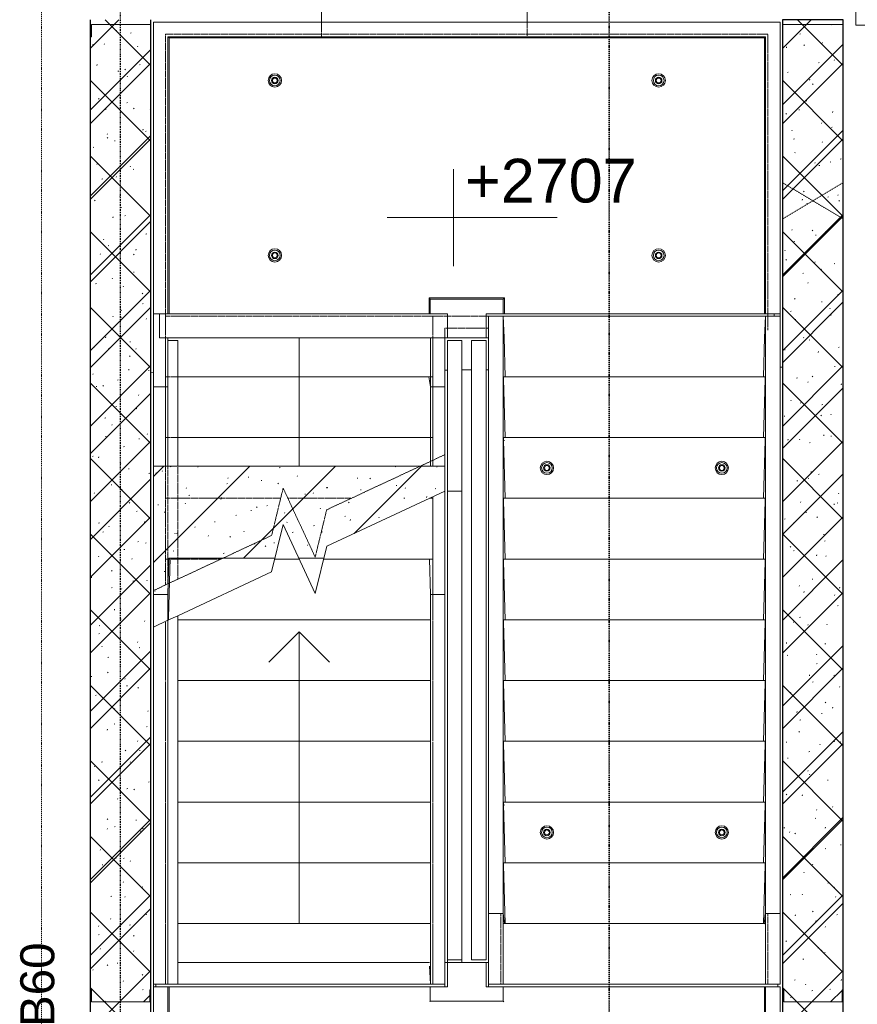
# Model space of a CAD drawing. Header units: millimetres. Extents: x -80560 to 110805, y -11020 to 52719.
# Tile 138 of 184: x 56079 to 59527, y 43497 to 47550. Entities that reach past the tile are written whole.
import ezdxf

# ---------------------------------------------------------------- set-up
doc = ezdxf.new("R2010")
doc.units = ezdxf.units.MM
for name, pattern in [('CENTER2', [20, 8, -4, 4, -4]), ('Dash 01', [4, 2, -2]), ('DASHDOT2', [8, 4, -2, 0, -2]), ('DASHED2-1', [3, 2, -1]), ('HIDDEN2', [4.5, 3, -1.5])]:
    doc.linetypes.add(name, pattern=pattern)
for name, color, linetype, lineweight in [('A-ANNO-NOTE', 131, 'Continuous', 18), ('A-DETL-GENF', 92, 'Continuous', 18), ('A-DETL-MBND', 5, 'Continuous', 18), ('A-FLOR', 192, 'Continuous', 18), ('A-FLOR-HRAL', 11, 'Continuous', 18), ('A-FLOR-HRAL-MBND', 5, 'HIDDEN2', 18), ('A-FLOR-OTLN', 51, 'Continuous', 18), ('A-GENM', 13, 'Continuous', 18), ('A-GENM-HDLN', 13, 'DASHED2-1', 18), ('A-WALL', 113, 'Continuous', 35), ('A-WALL-PATT', 111, 'Continuous', 35), ('G-ANNO-DIMS', 111, 'Continuous', 9), ('G-ANNO-SYMB', 111, 'Continuous', 9), ('I-WALL', 2, 'Continuous', 18), ('S-GRID', 1, 'Continuous', 9), ('S-STRS', 31, 'Continuous', 18), ('S-STRS-ANNO', 31, 'Continuous', 18), ('S-STRS-MBND', 31, 'HIDDEN2', 18)]:
    doc.layers.add(name, color=color, linetype=linetype, lineweight=lineweight)
doc.styles.add('Arial', font='arial.ttf', dxfattribs={"height": 180})
doc.styles.add('Arial_1', font='arial.ttf', dxfattribs={"height": 140})
pattern_1 = [(45, (0, 0), (-176.7767, 176.7767), []), (17, (0, 0), (51.37877, 156.87645), [3.353, -159.647, 3.353, -88.647, -134]), (17, (0, 0), (51.37877, 156.87645), [-255, 3.353, -130.647]), (48, (0, 0), (-36.014, 160.26226), [3.353, -158.647, 3.353, -160.647, -132]), (48, (0, 0), (-36.014, 160.26226), [-326, 3.353, -128.647]), (71, (0, 0), (-94.825, 133.12483), [3.353, -156.647, 3.353, -87.247, -131]), (71, (0, 0), (-94.825, 133.12483), [-250.6, 3.353, -127.647])]

# ---------------------------------------------------------------- blocks, each defined once
blk = doc.blocks.new('Leonardo College_EHA_1489_R18_CF_situatie_2020_rvt-1-DO_01 eerste verdieping')
at = {"layer": 'A-DETL-MBND', "color": 254}
for p, q in [((34325, 46120.1), (34315, 46120.1)), ((34315, 46120.1), (34325, 46120.1)), ((31735, 46097.2), (31725, 46097.1)), ((31725, 46097.1), (31735, 46097.2)), ((32945, 46107.9), (32935, 46107.8)), ((32935, 46107.8), (32945, 46107.9)), ((33045, 46108.8), (33005, 46108.4)), ((33005, 46108.4), (33045, 46108.8)), ((33115, 46109.4), (33105, 46109.3)), ((33105, 46109.3), (33115, 46109.4))]:
    blk.add_line(p, q, dxfattribs=at)
blk = doc.blocks.new('19112_SW_LeonardoCollege_R2020_rvt-1-DO_01 eerste verdieping')
at = {"layer": 'A-WALL-PATT', "lineweight": 5}
h = blk.add_hatch(dxfattribs=at)
h.set_pattern_fill('FP_169', color=10, angle=45, style=0, pattern_type=2)
h.set_pattern_definition([(135, (31725, 43632.5), (-155.563, -155.563), []), (225, (31725, 43632.5), (155.563, -155.563), [])])
h.paths.add_polyline_path([(31671.3, 39715), (31725, 39715), (31725, 47550), (31475, 47550), (31475, 39715)], flags=0)
h = blk.add_hatch(dxfattribs=at)
h.set_pattern_fill('FP_170', color=10, angle=45, style=0, pattern_type=2)
h.set_pattern_definition([(135, (34575, 43632.5), (-155.563, -155.563), []), (225, (34575, 43632.5), (155.563, -155.563), [])])
h.paths.add_polyline_path([(34575, 39715), (34575, 47550), (34325, 47550), (34325, 39715)], flags=0)
at = {"layer": 'A-FLOR', "color": 250, "lineweight": 9}
for p, q in [((32871.4, 43670), (31835, 43670)), ((32945, 43670), (32935, 43670)), ((33115, 43670), (33105, 43670)), ((31745, 43580), (31745, 43570)), ((34305, 43570), (34305, 43580))]:
    blk.add_line(p, q, dxfattribs=at)
at = {"layer": 'I-WALL', "color": 50, "lineweight": 25}
for p, q in [((31475, 47550), (31475, 39715)), ((31725, 39715), (31725, 47550)), ((34575, 47550), (34325, 47550)), ((34325, 47550), (34325, 39715)), ((34575, 39715), (34575, 47550))]:
    blk.add_line(p, q, dxfattribs=at)
blk = doc.blocks.new('MB 00 Sparing - 150 x 100 x 250-2692002-DO_01 eerste verdieping')
at = {"layer": 'A-GENM-HDLN', "color": 130, "linetype": 'Dash 01', "lineweight": 9}
for p, q in [((26325, 10920.9), (26075, 11070)), ((26325, 11070), (26075, 10920))]:
    blk.add_line(p, q, dxfattribs=at)
blk = doc.blocks.new('95251-Leonardo College Leiden_rvt-1-DO_01 eerste verdieping')
at = {"layer": 'A-GENM', "lineweight": 9}
h = blk.add_hatch(dxfattribs=at)
h.set_pattern_fill('FP_182', color=256, style=0, pattern_type=2)
h.set_pattern_definition(pattern_1)
h.paths.add_polyline_path([(31795, 45184.1), (31799.2, 45333.8), (32235.5, 45333.8), (32269, 45471.6), (32333.2, 45333.8), (32436.4, 45333.8), (32448.3, 45382.8), (32935, 45609.8), (32935, 45712.8), (31735, 45712.8), (31735, 45184.1)], flags=0)
h.paths.add_polyline_path([(32875.7, 45184.2), (32935, 45184.2), (32935, 45187.4), (32885, 45187.4), (32885, 45330), (32871.3, 45330), (32875.6, 45187.4)], flags=0)
at = {"layer": 'A-WALL-PATT', "lineweight": 9}
h = blk.add_hatch(dxfattribs=at)
h.set_pattern_fill('FP_182', color=55, style=0, pattern_type=2)
h.set_pattern_definition(pattern_1)
h.paths.add_polyline_path([(31600, 43507.5), (31720, 43507.5), (31720, 43557.5), (31725, 43557.5), (31725, 47530), (31480, 47530), (31480, 47480), (31475, 47480), (31475, 43557.5), (31480, 43557.5), (31480, 43507.5)], flags=0)
h = blk.add_hatch(dxfattribs=at)
h.set_pattern_fill('FP_182', color=55, style=0, pattern_type=2)
h.set_pattern_definition(pattern_1)
h.paths.add_polyline_path([(34450, 43507.5), (34570, 43507.5), (34570, 43557.5), (34575, 43557.5), (34575, 47530), (34325, 47530), (34325, 43557.5), (34330, 43557.5), (34330, 43507.5)], flags=0)
at = {"layer": 'A-DETL-MBND', "color": 191, "lineweight": 9}
for p, q in [((31795, 46230), (31795, 46240)), ((32875.2, 46240), (32875.2, 46038.3)), ((32875.2, 46038.3), (32868.9, 46080)), ((31735, 46038.3), (31735, 46041.6)), ((31735, 45712.8), (31735, 46038.3)), ((31795, 46038.3), (31735, 46038.3)), ((32935, 46038.3), (32875.2, 46038.3)), ((32875.2, 46038.3), (32875.2, 45712.8)), ((32935, 46041.6), (32935, 46038.3)), ((32935, 46038.3), (32935, 45712.8)), ((31735, 43570), (31735, 43580))]:
    blk.add_line(p, q, dxfattribs=at)
at = {"layer": 'A-GENM', "color": 130, "lineweight": 9}
for p, q in [((31735, 47540), (34315, 47540)), ((31735, 46340), (31735, 47540)), ((34315, 47540), (34315, 46340)), ((31800, 47475), (31795, 47480)), ((31795, 47480), (31795, 46340)), ((31795, 47480), (34255, 47480)), ((31800, 47475), (31800, 46340)), ((34250, 47475), (31800, 47475)), ((34250, 47475), (34255, 47480)), ((34250, 46340), (34250, 47475)), ((34255, 47480), (34255, 46340)), ((32870, 46340), (32870, 46405)), ((32870, 46405), (33180, 46405)), ((32875, 46400), (32870, 46405)), ((33175, 46400), (33180, 46405)), ((33180, 46405), (33180, 46340)), ((32875, 46400), (32875, 46340)), ((33175, 46400), (32875, 46400)), ((33175, 46340), (33175, 46400)), ((31795, 46340), (31735, 46340)), ((31760, 46340), (31760, 46240)), ((31800, 46340), (31795, 46340)), ((31800, 46340), (32870, 46340)), ((32875, 46340), (32870, 46340)), ((32945, 46340), (32875, 46340)), ((32945, 46340), (32945, 46240)), ((33175, 46340), (33105, 46340)), ((33105, 46240), (33105, 46340)), ((33174.3, 46330), (33115, 46330)), ((33115, 43871.7), (33115, 46329.9)), ((33174.3, 46330), (34255, 46330)), ((33174.3, 46329.9), (33178.8, 46242.1)), ((33174.3, 43871.7), (33174.3, 46329.9)), ((33180, 46340), (33175, 46340)), ((33180, 46340), (34250, 46340)), ((34255, 46340), (34250, 46340)), ((34250.8, 46242.1), (34255, 46330)), ((34315, 46340), (34255, 46340)), ((34255, 46330), (34255, 43871.7)), ((34315, 46330), (34255, 46330)), ((34290, 46330), (34290, 46340)), ((34315, 46330), (34315, 43871.7)), ((31760, 46240), (32945, 46240)), ((32945, 46240), (33105, 46240)), ((33105, 46240), (33115, 46240)), ((33178.8, 46242.1), (33183.7, 46080)), ((34246.3, 46080), (34250.8, 46242.1)), ((34252.9, 46080), (33176.6, 46080)), ((33176.5, 46070), (33183.7, 45830)), ((34246.3, 45830), (34253, 46070)), ((33176.5, 45820), (33183.7, 45580)), ((34252.9, 45830), (33176.6, 45830)), ((33180, 45817.2), (33179.9, 45818.4)), ((34246.3, 45580), (34253, 45820)), ((33176.5, 45570), (33183.7, 45330)), ((34252.9, 45580), (33176.6, 45580)), ((34246.3, 45330), (34253, 45570)), ((31803.8, 45333.8), (31797, 45090)), ((33176.5, 45320), (33183.7, 45080)), ((34252.9, 45330), (33176.6, 45330)), ((34246.3, 45080), (34253, 45320)), ((31735, 43580), (31735, 45184.1)), ((31795, 45078.2), (31795, 45184.1)), ((32875.7, 45184.2), (32875.7, 43580.1)), ((32935, 45184.2), (32935, 43580.1)), ((31797.1, 45080), (31798.9, 45080)), ((33176.5, 45070), (33183.7, 44830)), ((34252.9, 45080), (33176.6, 45080)), ((34246.3, 44830), (34253, 45070)), ((34252.9, 44830), (33176.6, 44830)), ((33176.5, 44820), (33183.7, 44580)), ((34246.3, 44580), (34253, 44820)), ((34252.9, 44580), (33176.6, 44580)), ((33176.5, 44570), (33183.7, 44330)), ((34246.3, 44330), (34253, 44570)), ((33176.5, 44320), (33183.7, 44080)), ((34252.9, 44330), (33176.6, 44330)), ((33180, 44317.2), (33179.9, 44318.4)), ((34246.3, 44080), (34253, 44320)), ((33176.5, 44070), (33183.7, 43830)), ((34252.9, 44080), (33176.6, 44080)), ((34246.3, 43830), (34253, 44070)), ((33115, 43871.7), (33174.3, 43871.7)), ((33115, 43580), (33115, 43871.7)), ((33174.3, 43871.7), (33180.9, 43830)), ((33174.3, 43580), (33174.3, 43871.7)), ((34248.8, 43830), (34255, 43871.7)), ((34255, 43871.7), (34315, 43871.7)), ((34255, 43871.7), (34255, 43580)), ((34315, 43871.7), (34315, 43580)), ((33175.1, 43820), (33175.1, 43580)), ((34253.8, 43830), (33175.6, 43830)), ((34254.3, 43580), (34254.3, 43820)), ((32875.7, 43580.1), (32871.9, 43654.2)), ((32945, 43670), (33105, 43670)), ((32945, 43670), (32945, 43570)), ((33105, 43570), (33105, 43670)), ((31735, 43580), (31795, 43580)), ((32872.3, 43570), (32875, 43570)), ((32875, 43570), (32945, 43570)), ((32875, 43570), (32875, 43510)), ((32875.7, 43580), (32935, 43580)), ((33105, 43570), (33175, 43570)), ((33115, 43580), (33174.3, 43580)), ((33175.1, 43580), (33174.3, 43580)), ((33175, 43570), (33177.7, 43570)), ((33175, 43510), (33175, 43570)), ((34254.3, 43580), (33175.1, 43580)), ((34255, 43580), (34254.3, 43580)), ((34255, 43580), (34315, 43580)), ((32875, 43510), (32872.3, 43507.3)), ((32875, 43510), (33175, 43510)), ((33175, 43510), (33177.7, 43507.3))]:
    blk.add_line(p, q, dxfattribs=at)
at = {"layer": 'A-GENM', "color": 170, "lineweight": 5}
for p, q in [((32935, 45712.8), (31735, 45712.8)), ((31735, 45712.8), (31735, 45184.1)), ((32935, 45609.8), (32935, 45712.8)), ((31795, 45184.1), (31799.2, 45333.8)), ((31799.2, 45333.8), (32235.5, 45333.8)), ((32333.2, 45333.8), (32436.4, 45333.8)), ((32871.3, 45330), (32875.7, 45184.2)), ((32935, 45184.2), (32935, 45187.4)), ((31735, 45184.1), (31795, 45184.1)), ((32875.7, 45184.2), (32935, 45184.2))]:
    blk.add_line(p, q, dxfattribs=at)
at = {"layer": 'A-GENM', "color": 130, "lineweight": 9, "flags": 128}
for points in [[(33176.6, 46080), (33176.5, 46079.7), (33176.5, 46079), (33176.4, 46077.8), (33176.4, 46076.2), (33176.4, 46074.3), (33176.4, 46072.2), (33176.5, 46070)], [(34253, 46070), (34253, 46072.2), (34253.1, 46074.3), (34253.1, 46076.2), (34253, 46077.8), (34253, 46079), (34252.9, 46079.7), (34252.9, 46080)], [(33176.6, 45830), (33176.5, 45829.7), (33176.5, 45829), (33176.4, 45827.8), (33176.4, 45826.2), (33176.4, 45824.3), (33176.4, 45822.2), (33176.5, 45820)], [(34253, 45820), (34253, 45822.2), (34253.1, 45824.3), (34253.1, 45826.2), (34253, 45827.8), (34253, 45829), (34252.9, 45829.7), (34252.9, 45830)], [(33176.6, 45580), (33176.5, 45579.7), (33176.5, 45579), (33176.4, 45577.8), (33176.4, 45576.2), (33176.4, 45574.3), (33176.4, 45572.2), (33176.5, 45570)], [(34253, 45570), (34253, 45572.2), (34253.1, 45574.3), (34253.1, 45576.2), (34253, 45577.8), (34253, 45579), (34252.9, 45579.7), (34252.9, 45580)], [(33176.6, 45330), (33176.5, 45329.7), (33176.5, 45329), (33176.4, 45327.8), (33176.4, 45326.2), (33176.4, 45324.3), (33176.4, 45322.2), (33176.5, 45320)], [(34253, 45320), (34253, 45322.2), (34253.1, 45324.3), (34253.1, 45326.2), (34253, 45327.8), (34253, 45329), (34252.9, 45329.7), (34252.9, 45330)], [(31797, 45090), (31797, 45087.8), (31796.9, 45085.7), (31796.9, 45083.8), (31797, 45082.2), (31797, 45081), (31797.1, 45080.3), (31797.1, 45080)], [(33176.6, 45080), (33176.5, 45079.7), (33176.5, 45079), (33176.4, 45077.8), (33176.4, 45076.2), (33176.4, 45074.3), (33176.4, 45072.2), (33176.5, 45070)], [(34253, 45070), (34253, 45072.2), (34253.1, 45074.3), (34253.1, 45076.2), (34253, 45077.8), (34253, 45079), (34252.9, 45079.7), (34252.9, 45080)], [(33176.6, 44830), (33176.5, 44829.7), (33176.5, 44829), (33176.4, 44827.8), (33176.4, 44826.2), (33176.4, 44824.3), (33176.4, 44822.2), (33176.5, 44820)], [(34253, 44820), (34253, 44822.2), (34253.1, 44824.3), (34253.1, 44826.2), (34253, 44827.8), (34253, 44829), (34252.9, 44829.7), (34252.9, 44830)], [(33176.6, 44580), (33176.5, 44579.7), (33176.5, 44579), (33176.4, 44577.8), (33176.4, 44576.2), (33176.4, 44574.3), (33176.4, 44572.2), (33176.5, 44570)], [(34253, 44570), (34253, 44572.2), (34253.1, 44574.3), (34253.1, 44576.2), (34253, 44577.8), (34253, 44579), (34252.9, 44579.7), (34252.9, 44580)], [(33176.6, 44330), (33176.5, 44329.7), (33176.5, 44329), (33176.4, 44327.8), (33176.4, 44326.2), (33176.4, 44324.3), (33176.4, 44322.2), (33176.5, 44320)], [(34253, 44320), (34253, 44322.2), (34253.1, 44324.3), (34253.1, 44326.2), (34253, 44327.8), (34253, 44329), (34252.9, 44329.7), (34252.9, 44330)], [(33176.6, 44080), (33176.5, 44079.7), (33176.5, 44079), (33176.4, 44077.8), (33176.4, 44076.2), (33176.4, 44074.3), (33176.4, 44072.2), (33176.5, 44070)], [(34253, 44070), (34253, 44072.2), (34253.1, 44074.3), (34253.1, 44076.2), (34253, 44077.8), (34253, 44079), (34252.9, 44079.7), (34252.9, 44080)], [(33175.6, 43830), (33175.5, 43829.7), (33175.4, 43829), (33175.3, 43827.8), (33175.2, 43826.2), (33175.1, 43824.3), (33175.1, 43822.2), (33175.1, 43820)], [(34254.3, 43820), (34254.3, 43822.2), (34254.2, 43824.3), (34254.2, 43826.2), (34254.1, 43827.8), (34254, 43829), (34253.9, 43829.7), (34253.8, 43830)]]:
    blk.add_lwpolyline(points, dxfattribs=at)
at = {"layer": 'A-GENM', "color": 130, "lineweight": 9}
for centre, radius, start, end in [((32235, 47300), 27.5, 90, 270), ((32235, 47300), 22, 90, 270), ((32235, 47300), 13.5, 90, 270), ((32235, 47300), 10, 90, 270), ((32235, 47300), 27.5, 270, 90), ((32235, 47300), 22, 270, 90), ((32235, 47300), 13.5, 270, 90), ((32235, 47300), 10, 270, 90), ((33815, 47300), 27.5, 90, 270), ((33815, 47300), 22, 90, 270), ((33815, 47300), 13.5, 90, 270), ((33815, 47300), 10, 90, 270), ((33815, 47300), 27.5, 270, 90), ((33815, 47300), 22, 270, 90), ((33815, 47300), 13.5, 270, 90), ((33815, 47300), 10, 270, 90), ((32235, 46580), 27.5, 90, 270), ((32235, 46580), 27.5, 270, 90), ((33815, 46580), 27.5, 90, 270), ((33815, 46580), 27.5, 270, 90), ((32235, 46580), 22, 90, 270), ((32235, 46580), 13.5, 90, 270), ((32235, 46580), 10, 90, 270), ((32235, 46580), 22, 270, 90), ((32235, 46580), 13.5, 270, 90), ((32235, 46580), 10, 270, 90), ((33815, 46580), 22, 90, 270), ((33815, 46580), 13.5, 90, 270), ((33815, 46580), 10, 90, 270), ((33815, 46580), 22, 270, 90), ((33815, 46580), 13.5, 270, 90), ((33815, 46580), 10, 270, 90), ((33355, 45705), 27.5, 0, 180), ((33355, 45705), 22, 0, 180), ((33355, 45705), 13.5, 0, 180), ((33355, 45705), 10, 0, 180), ((34075, 45705), 27.5, 0, 180), ((34075, 45705), 22, 0, 180), ((34075, 45705), 13.5, 0, 180), ((34075, 45705), 10, 0, 180), ((33355, 45705), 27.5, 180, 0), ((33355, 45705), 22, 180, 0), ((33355, 45705), 13.5, 180, 0), ((33355, 45705), 10, 180, 0), ((34075, 45705), 27.5, 180, 360), ((34075, 45705), 22, 180, 0), ((34075, 45705), 13.5, 180, 0), ((34075, 45705), 10, 180, 0), ((33355, 44205), 27.5, 360, 180), ((33355, 44205), 22, 0, 180), ((33355, 44205), 13.5, 0, 180), ((33355, 44205), 10, 0, 180), ((34075, 44205), 27.5, 0, 180), ((34075, 44205), 22, 0, 180), ((34075, 44205), 13.5, 0, 180), ((34075, 44205), 10, 0, 180), ((33355, 44205), 27.5, 180, 0), ((33355, 44205), 22, 180, 0), ((33355, 44205), 13.5, 180, 0), ((33355, 44205), 10, 180, 0), ((34075, 44205), 27.5, 180, 0), ((34075, 44205), 22, 180, 0), ((34075, 44205), 13.5, 180, 0), ((34075, 44205), 10, 180, 0)]:
    blk.add_arc(centre, radius, start, end, dxfattribs=at)
at = {"layer": 'A-WALL', "color": 170, "lineweight": 5}
for p, q in [((31725, 47530), (31480, 47530)), ((31480, 47530), (31480, 47480)), ((31725, 43557.5), (31725, 47530)), ((34575, 47530), (34325, 47530)), ((34325, 47530), (34325, 43557.5)), ((34575, 43557.5), (34575, 47530)), ((31480, 47480), (31475, 47480)), ((31475, 47480), (31475, 43557.5)), ((31475, 43557.5), (31480, 43557.5)), ((31480, 43557.5), (31480, 43507.5)), ((31720, 43507.5), (31720, 43557.5)), ((31720, 43557.5), (31725, 43557.5)), ((34325, 43557.5), (34330, 43557.5)), ((34330, 43557.5), (34330, 43507.5)), ((34570, 43507.5), (34570, 43557.5)), ((34570, 43557.5), (34575, 43557.5)), ((31480, 43507.5), (31720, 43507.5)), ((34330, 43507.5), (34570, 43507.5))]:
    blk.add_line(p, q, dxfattribs=at)
at = {"color": 130, "lineweight": 9, "rotation": 180}
blk.add_blockref('MB 00 Sparing - 150 x 100 x 250-2692002-DO_01 eerste verdieping', (60650, 57800), dxfattribs=at)
blk = doc.blocks.new('31_n3o_gevelopening_vensterbank - 380x15-V264-DO_01 eerste verdieping')
at = {"layer": 'A-GENM'}
for p, q in [((0, -311.5), (0, 0)), ((0, 0), (846, 0)), ((846, 0), (846, -311.5)), ((12, -380), (834, -380))]:
    blk.add_line(p, q, dxfattribs=at)
blk = doc.blocks.new('31_n3o_gevelopening_vensterbank - 380x15-V265-DO_01 eerste verdieping')
at = {"layer": 'A-GENM'}
for p, q in [((0, -311.5), (0, -12)), ((846, -12), (846, -311.5)), ((0, -380), (846, -380))]:
    blk.add_line(p, q, dxfattribs=at)
blk = doc.blocks.new('Railing - Railing-32694497-DO_01 eerste verdieping')
at = {"layer": 'A-FLOR-HRAL'}
for p, q in [((33045, 46230), (33105, 46230)), ((33045, 46230), (33045, 45080)), ((33105, 46230), (33105, 45080)), ((33045, 45080), (33045, 43830)), ((33105, 45080), (33105, 43830)), ((33045, 43830), (33045, 43680)), ((33105, 43830), (33105, 43680)), ((33105, 43680), (33045, 43680))]:
    blk.add_line(p, q, dxfattribs=at)
blk = doc.blocks.new('Railing - Railing-32694522-DO_01 eerste verdieping')
at = {"layer": 'A-FLOR-HRAL'}
for p, q in [((31795, 46230), (31835, 46230)), ((31795, 46080), (31795, 46230)), ((31835, 46080), (31835, 46230)), ((31795, 45712.8), (31795, 46080)), ((31835, 45712.8), (31835, 46080))]:
    blk.add_line(p, q, dxfattribs=at)
blk = doc.blocks.new('Railing - Railing-32694528-DO_01 eerste verdieping')
at = {"layer": 'A-FLOR-HRAL'}
for p, q in [((32945, 46230), (33005, 46230)), ((32945, 46080), (32945, 46230)), ((33005, 46080), (33005, 46230)), ((32945, 45609.8), (32945, 46080)), ((33005, 45609.8), (33005, 46080)), ((32945, 43670), (32945, 43680)), ((33005, 43670), (33005, 43680))]:
    blk.add_line(p, q, dxfattribs=at)
blk = doc.blocks.new('Railing - Railing-32695905-DO_01 eerste verdieping')
at = {"layer": 'A-FLOR-HRAL-MBND'}
for p, q in [((33045, 46230), (33105, 46230)), ((33045, 46230), (33045, 43830)), ((33045, 46230), (33105, 46230)), ((33045, 46230), (33045, 43830)), ((33105, 46230), (33105, 43830)), ((33105, 46230), (33105, 43830)), ((33045, 43830), (33045, 43680)), ((33045, 43830), (33045, 43680)), ((33105, 43830), (33105, 43680)), ((33105, 43830), (33105, 43680)), ((33105, 43680), (33045, 43680)), ((33105, 43680), (33045, 43680))]:
    blk.add_line(p, q, dxfattribs=at)
blk = doc.blocks.new('Railing - Railing-32695908-DO_01 eerste verdieping')
at = {"layer": 'A-FLOR-HRAL-MBND'}
for p, q in [((32427, 47540), (33273, 47540)), ((32427, 47480), (32427, 47540)), ((32427, 47540), (33273, 47540)), ((32427, 47480), (32427, 47540)), ((33273, 47540), (33273, 47480)), ((33273, 47540), (33273, 47480)), ((32427, 47480), (33273, 47480)), ((32427, 47480), (33273, 47480))]:
    blk.add_line(p, q, dxfattribs=at)
blk = doc.blocks.new('Railing - Railing-32695918-DO_01 eerste verdieping')
at = {"layer": 'A-FLOR-HRAL'}
for p, q in [((31835, 45096.8), (31795, 45078.2)), ((31795, 43580), (31795, 45078.2)), ((31835, 43580), (31835, 45096.8)), ((31835, 43580), (31795, 43580))]:
    blk.add_line(p, q, dxfattribs=at)
at = {"layer": 'A-FLOR-HRAL-MBND'}
for p, q in [((31795, 46230), (31835, 46230)), ((31795, 46080), (31795, 46230)), ((31835, 46080), (31835, 46230)), ((31795, 45228.2), (31795, 46080)), ((31835, 45246.8), (31835, 46080))]:
    blk.add_line(p, q, dxfattribs=at)
blk = doc.blocks.new('Railing - Railing-32695924-DO_01 eerste verdieping')
at = {"layer": 'A-FLOR-HRAL'}
for p, q in [((33005, 45609.8), (32945, 45609.8)), ((33005, 45609.8), (32945, 45609.8)), ((32945, 43680), (32945, 45609.8)), ((33005, 43680), (33005, 45609.8)), ((33005, 43680), (32945, 43680))]:
    blk.add_line(p, q, dxfattribs=at)
at = {"layer": 'A-FLOR-HRAL-MBND'}
for p, q in [((32945, 46230), (33005, 46230)), ((32945, 46080), (32945, 46230)), ((32945, 46230), (33005, 46230)), ((32945, 46080), (32945, 46230)), ((33005, 46080), (33005, 46230)), ((33005, 46080), (33005, 46230)), ((32945, 45759.8), (32945, 46080)), ((32945, 45759.8), (32945, 46080)), ((33005, 45759.8), (33005, 46080)), ((33005, 45759.8), (33005, 46080))]:
    blk.add_line(p, q, dxfattribs=at)
blk = doc.blocks.new('01_n3o_symbool_lijn_met_tekst - brandwerend_B60-31157512-DO_01 eerste verdieping')
at = {"layer": 'A-DETL-GENF', "color": 3, "linetype": 'DASHDOT2'}
blk.add_line((0, 0), (8362.5, 0), dxfattribs=at)
blk = doc.blocks.new('Spot Elevations - default-305554-DO_01 eerste verdieping')
at = {"layer": 'G-ANNO-DIMS'}
for p, q in [((0, 2), (0, -2)), ((4.277, 0), (-2.723, 0))]:
    blk.add_line(p, q, dxfattribs=at)

msp = doc.modelspace()

# ---------------------------------------------------------------- linework, layer by layer
at = {"layer": 'A-FLOR'}
for p, q in [((57839.8, 43670), (57829.8, 43670)), ((58009.8, 43670), (57999.8, 43670)), ((57767.2, 43570), (56694.8, 43570)), ((57829.8, 43580), (57829.8, 43570)), ((58009.8, 43570), (58009.8, 43580)), ((59144.8, 43570), (58072.5, 43570))]:
    msp.add_line(p, q, dxfattribs=at)
at = {"layer": 'A-FLOR-OTLN'}
for p, q in [((56629.8, 43570), (56694.8, 43570)), ((56629.8, 39750), (56629.8, 43570)), ((56689.8, 39769.5), (56689.8, 43570)), ((56694.8, 39769.5), (56694.8, 43570)), ((59144.8, 43570), (59209.8, 43570)), ((59144.8, 43570), (59144.8, 39769.5)), ((59149.8, 43570), (59149.8, 39769.5)), ((59209.8, 43570), (59209.8, 39769.5))]:
    msp.add_line(p, q, dxfattribs=at)
at = {"layer": 'G-ANNO-SYMB', "linetype": 'DASHDOT2', "lineweight": 35}
msp.add_line((58505.6, 48457.5), (58505.6, 9138.4), dxfattribs=at)
at = {"layer": 'S-GRID', "linetype": 'CENTER2', "lineweight": 25}
msp.add_line((56494.8, 4383.3), (56494.8, 52119.1), dxfattribs=at)
at = {"layer": 'S-STRS'}
for p, q in [((56629.8, 46340), (56629.8, 46141.6)), ((59209.8, 46330), (59209.8, 46340)), ((56679.8, 46240), (56679.8, 46141.6)), ((56679.8, 46191.1), (56679.8, 46240)), ((57779.8, 46080), (57779.8, 46240)), ((57829.8, 46041.6), (57829.8, 46240)), ((56629.8, 46041.6), (56629.8, 46141.6)), ((56679.8, 46080), (56679.8, 46141.6)), ((56679.8, 45830), (56679.8, 46080)), ((56729.8, 46080), (57768.5, 46080)), ((57779.8, 45830), (57779.8, 46080)), ((56679.8, 45712.8), (56679.8, 45826.7)), ((56729.8, 45830), (57768.5, 45830)), ((57779.8, 45712.8), (57779.8, 45826.7)), ((57829.8, 45187.4), (57829.8, 45609.8)), ((57765.9, 45580), (57779.8, 45580)), ((57779.8, 45580), (57779.8, 45586.5)), ((57779.8, 45330), (57779.8, 45580)), ((57129.4, 45330), (57229.8, 45330)), ((57330.3, 45330), (57779.8, 45330)), ((57779.8, 45080), (57779.8, 45330)), ((56679.8, 44830), (56679.8, 45070.2)), ((56729.8, 45080), (57768.9, 45080)), ((57779.8, 44830), (57779.8, 45076.8)), ((56679.8, 44580), (56679.8, 44826.7)), ((56729.8, 44830), (57768.9, 44830)), ((57779.8, 44580), (57779.8, 44826.8)), ((56729.8, 44580), (57768.9, 44580)), ((56679.8, 44330), (56679.8, 44576.7)), ((57779.8, 44330), (57779.8, 44576.8)), ((56679.8, 44080), (56679.8, 44326.7)), ((56729.8, 44330), (57768.9, 44330)), ((57779.8, 44080), (57779.8, 44326.8)), ((56679.8, 43830), (56679.8, 44076.7)), ((56729.8, 44080), (57768.9, 44080)), ((57779.8, 43830), (57779.8, 44076.8)), ((56679.8, 43580), (56679.8, 43826.7)), ((56729.8, 43830), (57768.9, 43830)), ((57779.8, 43580), (57779.8, 43826.8)), ((56729.8, 43580), (57779.8, 43580)), ((57779.8, 43580), (57829.8, 43580))]:
    msp.add_line(p, q, dxfattribs=at)
at = {"layer": 'S-STRS-ANNO'}
for p, q in [((57229.8, 46080), (57229.8, 46240)), ((57229.8, 45830), (57229.8, 46080)), ((57229.8, 45712.8), (57229.8, 45830)), ((57229.8, 45030), (57104.8, 44905)), ((57229.8, 44830), (57229.8, 45030)), ((57229.8, 45030), (57354.8, 44905)), ((57229.8, 44580), (57229.8, 44830)), ((57229.8, 44330), (57229.8, 44580)), ((57229.8, 44080), (57229.8, 44330)), ((57229.8, 43830), (57229.8, 44080))]:
    msp.add_line(p, q, dxfattribs=at)
at = {"layer": 'S-STRS-MBND'}
for p, q in [((56629.8, 47540), (56629.8, 46141.6)), ((59209.8, 47540), (56629.8, 47540)), ((59209.8, 46271.7), (59209.8, 47540)), ((56679.8, 47490), (56679.8, 46141.6)), ((59159.8, 47490), (56679.8, 47490)), ((59159.8, 46271.7), (59159.8, 47490)), ((56679.8, 46330), (57779.8, 46330)), ((56679.8, 46141.6), (56679.8, 46330)), ((57779.8, 46330), (57779.8, 46280)), ((57779.8, 46330), (58009.8, 46330)), ((57779.8, 46280), (57779.8, 46330)), ((58059.8, 46330), (58009.8, 46330)), ((59149.8, 46330), (58059.8, 46330)), ((57779.8, 45736.5), (57779.8, 46280)), ((57829.8, 46280), (58009.8, 46280)), ((57829.8, 45759.8), (57829.8, 46280)), ((56629.8, 45200.2), (56629.8, 46141.6)), ((56679.8, 45223.5), (56679.8, 46141.6)), ((56679.8, 46080), (57779.8, 46080)), ((59148.3, 46080), (58070.7, 46080)), ((56679.8, 45830), (57779.8, 45830)), ((59148.3, 45830), (58070.7, 45830)), ((57829.8, 45759.8), (57343.1, 45532.8)), ((57163.8, 45621.6), (57116.5, 45427.2)), ((57295.9, 45338.4), (57163.8, 45621.6)), ((56679.8, 45580), (57153.7, 45580)), ((57183.2, 45580), (57444.3, 45580)), ((59148.3, 45580), (58070.7, 45580)), ((57343.1, 45532.8), (57295.9, 45338.4)), ((57116.5, 45427.2), (56629.8, 45200.2)), ((56679.8, 45330), (56908.1, 45330)), ((59148.3, 45330), (58070.7, 45330)), ((59148.3, 45080), (58070.7, 45080)), ((59148.3, 44830), (58070.7, 44830)), ((59148.3, 44580), (58070.7, 44580)), ((59148.3, 44330), (58070.7, 44330)), ((59148.3, 44080), (58070.7, 44080)), ((58009.8, 43868.5), (58009.8, 43580)), ((58059.8, 43868.5), (58059.8, 43580)), ((59159.8, 43868.4), (59159.8, 43580)), ((59209.8, 43868.4), (59209.8, 43580)), ((59148.3, 43830), (58069.1, 43830)), ((58009.8, 43580), (58059.8, 43580)), ((59149.8, 43580), (58069.1, 43580)), ((59159.8, 43580), (59209.8, 43580))]:
    msp.add_line(p, q, dxfattribs=at)
at = {"layer": 'S-STRS-MBND', "linetype": 'Continuous'}
for p, q in [((57829.8, 45609.8), (57343.1, 45382.8)), ((57163.8, 45471.6), (57116.5, 45277.2)), ((57295.9, 45188.4), (57163.8, 45471.6)), ((57343.1, 45382.8), (57295.9, 45188.4)), ((57116.5, 45277.2), (56729.8, 45096.8)), ((56689.8, 45078.2), (56629.8, 45050.2))]:
    msp.add_line(p, q, dxfattribs=at)

# ---------------------------------------------------------------- block references
at = {"color": 250, "lineweight": 5}
for name in ['Leonardo College_EHA_1489_R18_CF_situatie_2020_rvt-1-DO_01 eerste verdieping', '19112_SW_LeonardoCollege_R2020_rvt-1-DO_01 eerste verdieping', '95251-Leonardo College Leiden_rvt-1-DO_01 eerste verdieping']:
    msp.add_blockref(name, (24894.8, 0), dxfattribs=at)
at = {"layer": 'A-DETL-GENF', "color": 3, "linetype": 'DASHDOT2', "rotation": 269.9999999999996}
msp.add_blockref('01_n3o_symbool_lijn_met_tekst - brandwerend_B60-31157512-DO_01 eerste verdieping', (56169.8, 47800), dxfattribs=at)
at = {"layer": 'A-FLOR-HRAL', "linetype": 'HIDDEN2'}
for name in ['Railing - Railing-32695908-DO_01 eerste verdieping', 'Railing - Railing-32695905-DO_01 eerste verdieping']:
    msp.add_blockref(name, (24894.8, 0), dxfattribs=at)
at = {"layer": 'A-FLOR-HRAL'}
for name in ['Railing - Railing-32694522-DO_01 eerste verdieping', 'Railing - Railing-32695918-DO_01 eerste verdieping', 'Railing - Railing-32694528-DO_01 eerste verdieping', 'Railing - Railing-32695924-DO_01 eerste verdieping', 'Railing - Railing-32694497-DO_01 eerste verdieping']:
    msp.add_blockref(name, (24894.8, 0), dxfattribs=at)
at = {"layer": 'A-GENM', "rotation": 180}
for name, p in [('31_n3o_gevelopening_vensterbank - 380x15-V265-DO_01 eerste verdieping', (58167.8, 47528)), ('31_n3o_gevelopening_vensterbank - 380x15-V264-DO_01 eerste verdieping', (60367.8, 47528))]:
    msp.add_blockref(name, p, dxfattribs=at)
at = {"layer": 'G-ANNO-DIMS', "xscale": 99.99999999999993, "yscale": 99.99999999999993, "zscale": 99.99999999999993}
msp.add_blockref('Spot Elevations - default-305554-DO_01 eerste verdieping', (57864.6, 46735.4), dxfattribs=at)

# ---------------------------------------------------------------- texts
at = {"layer": 'A-ANNO-NOTE', "color": 3, "linetype": 'DASHDOT2', "insert": (56081.8, 43404), "char_height": 140, "width": 408.861, "attachment_point": 1, "rotation": 90, "style": 'Arial_1'}
msp.add_mtext('B60', dxfattribs=at)
at = {"layer": 'G-ANNO-DIMS', "insert": (57913, 46977.5), "char_height": 180, "width": 843.994, "attachment_point": 1, "line_spacing_factor": 0.941778, "style": 'Arial'}
msp.add_mtext('+2707', dxfattribs=at)

doc.saveas('drawing.dxf')
